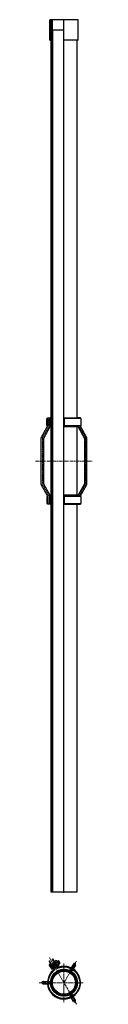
# Model space of a CAD drawing. Header units: millimetres. Extents: x -86317 to 30929, y -49249 to 201858.
# Tile 3 of 4: x 30731 to 30929, y 195618 to 199043. Entities that reach past the tile are written whole.
import ezdxf

# ---------------------------------------------------------------- set-up
doc = ezdxf.new("R2010")
doc.units = ezdxf.units.MM
doc.set_wipeout_variables(frame=1)
doc.linetypes.add('CENTERX2', pattern=[4, 2.5, -0.5, 0.5, -0.5])
for name, color, linetype, lineweight in [('ГТО-2_Металлические_конструкции', 1, 'Continuous', 30), ('ГТО_Металлические_конструкции', 1, 'Continuous', 30), ('ГТО_Оси', 1, 'CENTERX2', 15), ('ГТО_Штриховка', 7, 'Continuous', 15)]:
    doc.layers.add(name, color=color, linetype=linetype, lineweight=lineweight)

# ---------------------------------------------------------------- blocks, each defined once
blk = doc.blocks.new('Скоба')
at = {"layer": 'ГТО_Металлические_конструкции', "color": 0}
blk.add_lwpolyline([(4, 0), (-4, 0), (-4, 28.7), (-26, 68.7), (-26, 231.3), (-4, 271.3), (-4, 300), (4, 300), (4, 268.7), (-18, 228.7), (-18, 71.3), (4, 31.3)], close=True, dxfattribs=at)
at = {"layer": 'ГТО_Оси', "color": 0}
blk.add_lwpolyline([(0, 300), (0, 270), (-22, 230), (-22, 70), (0, 30), (0, 0)], dxfattribs=at)
blk = doc.blocks.new('Болт М10х30')
at = {"layer": 'ГТО-2_Металлические_конструкции', "color": 0}
for p, q in [((-5.2, 4.6), (0, 4.6)), ((29, 5), (29, -5)), ((-5.2, -4.6), (0, -4.6))]:
    blk.add_line(p, q, dxfattribs=at)
at = {"layer": 'ГТО-2_Металлические_конструкции', "color": 0, "lineweight": 9}
for p, q in [((0, 4), (30, 4)), ((0, -4), (30, -4))]:
    blk.add_line(p, q, dxfattribs=at)
at = {"layer": 'ГТО-2_Металлические_конструкции', "color": 0}
for points in [[(-5.7, 8.3), (-6.4, 4.8)], [(-6.4, 4.8), (-6.4, -4.8)], [(-5.2, -9.2), (0, -9.2), (0, 9.2), (-5.2, 9.2)], [(-5.7, -8.3), (-6.4, -4.8)]]:
    blk.add_lwpolyline(points, dxfattribs=at)
blk.add_lwpolyline([(0, -5), (29, -5), (30, -4), (30, 4), (29, 5), (0, 5)], close=True, dxfattribs=at)
for centre, major_axis, ratio, start_param, end_param in [((-5.2, 6.9), (0, -2.31), 0.258819, 3.141593, 6.283185), ((-5.2, 0), (0.01, 4.62), 0.131239, 0.028075, 3.141593)]:
    blk.add_ellipse(centre, major_axis=major_axis, ratio=ratio, start_param=start_param, end_param=end_param, dxfattribs=at)
at = {"layer": 'ГТО-2_Металлические_конструкции', "color": 0, "extrusion": (0, 0, -1)}
blk.add_ellipse((-5.2, -6.9), major_axis=(0, 2.31), ratio=0.258819, start_param=3.141593, end_param=6.283185, dxfattribs=at)
at = {"layer": 'ГТО_Оси', "color": 0}
blk.add_line((-6.4, 0), (30, 0), dxfattribs=at)
blk = doc.blocks.new('ГАйка М10')
at = {"color": 0}
blk.add_wipeout([(0, 9.2), (8.4, 9.2), (8.4, -9.2), (0, -9.2)], dxfattribs=at).dxf.layer = 'ГТО-2_Металлические_конструкции'
at = {"layer": 'ГТО-2_Металлические_конструкции', "color": 0}
for p, q in [((1, 4.6), (7.4, 4.6)), ((1, -4.6), (7.4, -4.6))]:
    blk.add_line(p, q, dxfattribs=at)
for points in [[(0, 6.9), (0, -6.9)], [(7.4, 9.2), (1, 9.2)], [(8.4, -6.9), (8.4, 6.9)], [(1, -9.2), (7.4, -9.2)]]:
    blk.add_lwpolyline(points, dxfattribs=at)
for centre, major_axis, ratio in [((1, 6.9), (0, -2.31), 0.433013), ((1, 0), (0, -4.62), 0.216506), ((7.4, -6.9), (0, 2.31), 0.433013)]:
    blk.add_ellipse(centre, major_axis=major_axis, ratio=ratio, start_param=3.141593, end_param=6.283185, dxfattribs=at)
at = {"layer": 'ГТО-2_Металлические_конструкции', "color": 0, "extrusion": (0, 0, -1)}
for centre, major_axis, ratio in [((7.4, 6.9), (0, -2.31), 0.433013), ((7.4, 0), (0, -4.62), 0.216506), ((1, -6.9), (0, 2.31), 0.433013)]:
    blk.add_ellipse(centre, major_axis=major_axis, ratio=ratio, start_param=3.141593, end_param=6.283185, dxfattribs=at)
at = {"layer": 'ГТО_Оси', "color": 0}
blk.add_lwpolyline([(0, 0), (8.4, 0)], dxfattribs=at)

msp = doc.modelspace()

# ---------------------------------------------------------------- hatches: boundary and pattern name
at = {"layer": 'ГТО_Штриховка'}
h = msp.add_hatch(dxfattribs=at)
h.set_pattern_fill('ANSI31', color=256, angle=120)
h.set_pattern_definition([(165, (214213.8804, 269952.8276), (-0.82175047, -3.0668145), [])])
edge = h.paths.add_edge_path(flags=17)
edge.add_arc((30808.9, 195748.8), 2.5, 210, 287.8462)
edge.add_arc((30808.9, 195748.8), 2.5, 210, 287.8462, ccw=False)
edge = h.paths.add_edge_path(flags=16)
edge.add_arc((30808.9, 195748.8), 5.01, 210.025, 287.7837)
edge.add_arc((30808.9, 195748.8), 5.01, 210.025, 287.7837, ccw=False)
edge = h.paths.add_edge_path()
edge.add_arc((30829.7, 195692.8), 57.2, 129.525, 470.475)
edge.add_arc((30829.7, 195692.8), 54.8, 129.4051, 470.5949)
edge.add_arc((30791.6, 195738.8), 5.01, 312.2163, 389.975)
edge.add_arc((30791.6, 195738.8), 2.5, 312.1538, 390)
edge.add_line((30795.9, 195741.3), (30779.9, 195769.1))
edge.add_line((30779.9, 195769.1), (30777.7, 195767.9))
edge.add_line((30777.7, 195767.9), (30793.8, 195740.1))
edge.add_line((30804.6, 195746.3), (30788.5, 195774.1))
edge.add_line((30788.5, 195774.1), (30790.7, 195775.4))
edge.add_line((30790.7, 195775.4), (30806.7, 195747.6))
edge.add_line((30801.5, 195751.6), (30803.7, 195752.9))
edge.add_line((30790.7, 195745.4), (30792.9, 195746.6))
edge.add_line((30784.7, 195755.8), (30786.9, 195757))
edge.add_line((30795.5, 195762), (30797.7, 195763.3))
h = msp.add_hatch(dxfattribs=at)
h.set_pattern_fill('ANSI37', color=256, scale=0.5)
h.set_pattern_definition([(45, (3448.6556, -252.5244), (-1.122532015, 1.122532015), []), (135, (3448.6556, -252.5244), (-1.122532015, -1.122532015), [])])
h.paths.add_polyline_path([(30829.7, 195737.1), (30829.7, 195739.6, 0.414214), (30783, 195692.8, 0.414214), (30829.7, 195646.1), (30829.7, 195648.6, -0.414214), (30785.5, 195692.8, -0.414214)])
h.paths.add_polyline_path([(30829.7, 195739.6), (30829.7, 195737.1, -0.414214), (30874, 195692.8, -0.414214), (30829.7, 195648.6), (30829.7, 195646.1, 0.414214), (30876.5, 195692.8, 0.414214)])
h = msp.add_hatch(dxfattribs=at)
h.set_pattern_fill('ANSI31', color=256, angle=90)
h.set_pattern_definition([(135, (3448.6556, -252.5244), (-2.24506403, -2.24506403), [])])
h.paths.add_polyline_path([(30829.7, 195737.1, 0.414214), (30785.5, 195692.8), (30789.5, 195692.8, -0.414214), (30829.7, 195733.1)])
h.paths.add_polyline_path([(30829.7, 195737.1), (30829.7, 195733.1, -0.414214), (30870, 195692.8), (30874, 195692.8, 0.414214)])
h.paths.add_polyline_path([(30874, 195692.8), (30870, 195692.8, -0.414214), (30829.7, 195652.6), (30829.7, 195648.6, 0.414214)])
h.paths.add_polyline_path([(30789.5, 195692.8), (30785.5, 195692.8, 0.414214), (30829.7, 195648.6), (30829.7, 195652.6, -0.414214)])
h = msp.add_hatch(color=256, dxfattribs=at)
h.dxf.hatch_style = 1
h.paths.add_polyline_path([(30853.1, 195733.3, 1), (30857.1, 195740.2, 1)])
h = msp.add_hatch(color=256, dxfattribs=at)
h.dxf.hatch_style = 1
h.paths.add_polyline_path([(30783, 195692.8, 1), (30775, 195692.8, 1)])
h = msp.add_hatch(color=256, dxfattribs=at)
h.dxf.hatch_style = 1
h.paths.add_polyline_path([(30853.1, 195652.3, 1), (30857.1, 195645.4, 1)])

# ---------------------------------------------------------------- linework, layer by layer
at = {"layer": 'ГТО_Металлические_конструкции', "color": 0}
for p, q in [((30789.5, 199043), (30781, 199043)), ((30829.7, 199043), (30789.5, 199043)), ((30862.6, 195757.8), (30854.8, 195744.3)), ((30853.5, 195742.1), (30851.6, 195738.8)), ((30757, 195688.8), (30772.6, 195688.8)), ((30775.1, 195688.8), (30779, 195688.8)), ((30860.5, 195647.5), (30858.5, 195650.9)), ((30869.5, 195631.8), (30861.7, 195645.4))]:
    msp.add_line(p, q, dxfattribs=at)
msp.add_lwpolyline([(30806.7, 195747.6), (30790.7, 195775.4), (30788.5, 195774.1), (30804.6, 195746.3, 0.352934), (30810.4, 195744.1, -12.15666), (30794.9, 195735.1, 0.352934), (30795.9, 195741.3), (30779.9, 195769.1), (30777.7, 195767.9), (30793.8, 195740.1, -0.353364), (30793.3, 195737, 12.00283), (30809.7, 195746.5, -0.353364)], format="xyb", close=True, dxfattribs=at)
for points in [[(30860.5, 195738.1), (30858.5, 195734.8)], [(30869.5, 195753.8), (30861.7, 195740.3)], [(30757, 195696.8), (30772.6, 195696.8)], [(30775.1, 195696.8), (30779, 195696.8)], [(30853.5, 195643.5), (30851.6, 195646.9)], [(30862.6, 195627.8), (30854.8, 195641.4)]]:
    msp.add_lwpolyline(points, dxfattribs=at)
for centre, radius in [((30829.7, 195692.8), 46.8), ((30829.7, 195692.8), 44.2), ((30829.7, 195692.8), 40.2), ((30855.1, 195736.8), 4), ((30779, 195692.8), 4), ((30855.1, 195648.9), 4)]:
    msp.add_circle(centre, radius, dxfattribs=at)
for centre, start, end in [((30866.1, 195755.8), 330, 150), ((30757, 195692.8), 90, 270), ((30866.1, 195629.8), 210, 30)]:
    msp.add_arc(centre, 4, start, end, dxfattribs=at)
at = {"layer": 'ГТО_Оси', "color": 0, "ltscale": 3}
for p, q in [((30829.7, 195760.1), (30829.7, 195625.6)), ((30897, 195692.8), (30743, 195692.8))]:
    msp.add_line(p, q, dxfattribs=at)

# ---------------------------------------------------------------- block references
at = {"layer": 'ГТО_Металлические_конструкции', "color": 0, "rotation": 29.99999999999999}
msp.add_blockref('Болт М10х30', (30787.7, 195750.6), dxfattribs=at)

# ---------------------------------------------------------------- wipeouts: each hides what was drawn before it
at = {"color": 0}
msp.add_wipeout([(30785.5, 196007.5), (30874, 196007.5), (30874, 199007.5), (30785.5, 199007.5)], dxfattribs=at).dxf.layer = 'ГТО_Металлические_конструкции'

# ---------------------------------------------------------------- next in the draw order: hatches: boundary and pattern name
at = {"layer": 'ГТО_Металлические_конструкции'}
h = msp.add_hatch(dxfattribs=at)
h.set_pattern_fill('ANSI31', color=0, scale=20)
h.set_pattern_definition([(45, (-14433.75, 189389.747), (-44.90128, 44.90128), [])])
h.paths.add_polyline_path([(30785.5, 199043), (30781, 199043), (30781, 198972), (30785.5, 198972)])
h.paths.add_polyline_path([(30787, 199041.5), (30785.5, 199043), (30785.5, 198972), (30787, 198973.5)])
h.paths.add_polyline_path([(30874, 199043), (30872.5, 199041.5), (30872.5, 198973.5), (30874, 198972)])
h.paths.add_polyline_path([(30878.5, 199043), (30874, 199043), (30874, 198972), (30878.5, 198972)])
at = {"layer": 'ГТО_Штриховка'}
h = msp.add_hatch(dxfattribs=at)
h.set_pattern_fill('ANSI31', color=0, angle=90)
h.set_pattern_definition([(135, (2288.6793, 0), (-2.24506403, -2.24506403), [])])
h.paths.add_polyline_path([(30785.5, 199043), (30781, 199043), (30781, 198972), (30785.5, 198972)])
h.paths.add_polyline_path([(30785.5, 199041.5), (30785.5, 199043), (30785.5, 198972), (30785.5, 198973.5)], flags=17)
h = msp.add_hatch(dxfattribs=at)
h.set_pattern_fill('ANSI31', color=0, angle=90)
h.set_pattern_definition([(135, (30829.7016, 196007.505), (-2.245064, -2.245064), [])])
h.paths.add_polyline_path([(30789.5, 199043), (30785.5, 199043), (30785.5, 196007.5), (30789.5, 196007.5)])

# ---------------------------------------------------------------- next in the draw order: linework, layer by layer
at = {"color": 0}
for points in [[(30787, 199043), (30787, 198972), (30785.5, 198972)], [(30787, 196007.5), (30787, 196043), (30785.5, 196043)]]:
    msp.add_lwpolyline(points, dxfattribs=at)
at = {"layer": 'ГТО_Металлические_конструкции', "color": 0}
for p, q in [((30781, 198972), (30781, 199043)), ((30785.5, 198972), (30785.5, 199043)), ((30789.5, 199007.5), (30789.5, 199043)), ((30789.5, 199007.5), (30789.5, 196007.5)), ((30781, 198972), (30785.5, 198972)), ((30785.5, 198972), (30789.5, 198972)), ((30785.5, 196043), (30789.5, 196043))]:
    msp.add_line(p, q, dxfattribs=at)
for points in [[(30785.5, 199007.5), (30874, 199007.5), (30874, 196007.5), (30829.7, 196007.5), (30829.7, 196007.5), (30785.5, 196007.5)], [(30772.7, 197630.8), (30770.2, 197630.8), (30770.2, 197655.8), (30772.7, 197655.8)], [(30785.7, 197657.6), (30780.7, 197657.6), (30780.7, 197626.3), (30785.7, 197626.3)], [(30772.7, 197384.4), (30770.2, 197384.4), (30770.2, 197359.4), (30772.7, 197359.4)], [(30785.7, 197357.6), (30780.7, 197357.6), (30780.7, 197388.9), (30785.7, 197388.9)], [(30829.9, 197357.6), (30878.9, 197357.6), (30878.9, 197388.9), (30829.9, 197388.9)]]:
    msp.add_lwpolyline(points, close=True, dxfattribs=at)
at = {"layer": 'ГТО_Оси', "color": 0, "ltscale": 5}
for points in [[(30829.7, 199007.5), (30829.7, 196005.5)], [(30730.7, 197507.6), (30928.9, 197507.6)]]:
    msp.add_lwpolyline(points, dxfattribs=at)

# ---------------------------------------------------------------- next in the draw order: block references
at = {"layer": 'ГТО_Металлические_конструкции', "color": 0}
msp.add_blockref('Скоба', (30776.7, 197357.6), dxfattribs=at)
at = {"layer": 'ГТО_Металлические_конструкции', "color": 0, "xscale": -1}
msp.add_blockref('Скоба', (30882.9, 197357.6), dxfattribs=at)
at = {"layer": 'ГТО_Металлические_конструкции', "color": 0, "rotation": 29.99999999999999}
msp.add_blockref('ГАйка М10', (30801.1, 195758.3), dxfattribs=at)

# ---------------------------------------------------------------- next in the draw order: linework, layer by layer
at = {"layer": 'ГТО_Металлические_конструкции', "color": 0}
for points in [[(30784.7, 195755.8), (30786.9, 195757)], [(30795.5, 195762), (30797.7, 195763.3)], [(30790.7, 195745.4), (30792.9, 195746.6)], [(30801.5, 195751.6), (30803.7, 195752.9)]]:
    msp.add_lwpolyline(points, dxfattribs=at)
at = {"layer": 'ГТО_Оси', "color": 0, "ltscale": 3}
for p, q in [((30779.2, 195780.3), (30873.1, 195617.7)), ((30829.7, 195692.8), (30873.1, 195768))]:
    msp.add_line(p, q, dxfattribs=at)

# ---------------------------------------------------------------- next in the draw order: wipeouts: each hides what was drawn before it
at = {"color": 0}
for points in [[(30829.7, 199043), (30878.5, 199043), (30878.5, 198972), (30829.7, 198972)], [(30829.9, 197657.6), (30878.9, 197657.6), (30878.9, 197626.3), (30829.9, 197626.3)], [(30829.9, 197357.6), (30878.9, 197357.6), (30878.9, 197388.9), (30829.9, 197388.9)]]:
    msp.add_wipeout(points, dxfattribs=at)

# ---------------------------------------------------------------- next in the draw order: linework, layer by layer
at = {"layer": 'ГТО_Металлические_конструкции', "color": 0}
for p, q in [((30878.5, 199043), (30829.7, 199043)), ((30878.5, 198972), (30878.5, 199043)), ((30878.5, 198972), (30829.7, 198972))]:
    msp.add_line(p, q, dxfattribs=at)
for points in [[(30829.9, 197657.6), (30878.9, 197657.6), (30878.9, 197626.3), (30829.9, 197626.3)], [(30829.9, 197357.6), (30878.9, 197357.6), (30878.9, 197388.9), (30829.9, 197388.9)]]:
    msp.add_lwpolyline(points, close=True, dxfattribs=at)

# ---------------------------------------------------------------- next in the draw order: wipeouts: each hides what was drawn before it
at = {"color": 0}
for points in [[(30829.9, 197630.8), (30889.4, 197630.8), (30889.4, 197655.8), (30829.9, 197655.8)], [(30829.9, 197359.4), (30889.4, 197359.4), (30889.4, 197384.4), (30829.9, 197384.4)]]:
    msp.add_wipeout(points, dxfattribs=at)

# ---------------------------------------------------------------- next in the draw order: linework, layer by layer
at = {"layer": 'ГТО-2_Металлические_конструкции', "color": 0}
msp.add_lwpolyline([(30829.7, 196007.5), (30829.7, 199043)], dxfattribs=at)
at = {"layer": 'ГТО_Металлические_конструкции', "color": 0}
for points in [[(30829.9, 197630.8), (30889.4, 197630.8), (30889.4, 197655.8), (30829.9, 197655.8)], [(30829.9, 197359.4), (30889.4, 197359.4), (30889.4, 197384.4), (30829.9, 197384.4)]]:
    msp.add_lwpolyline(points, close=True, dxfattribs=at)

doc.saveas('drawing.dxf')
